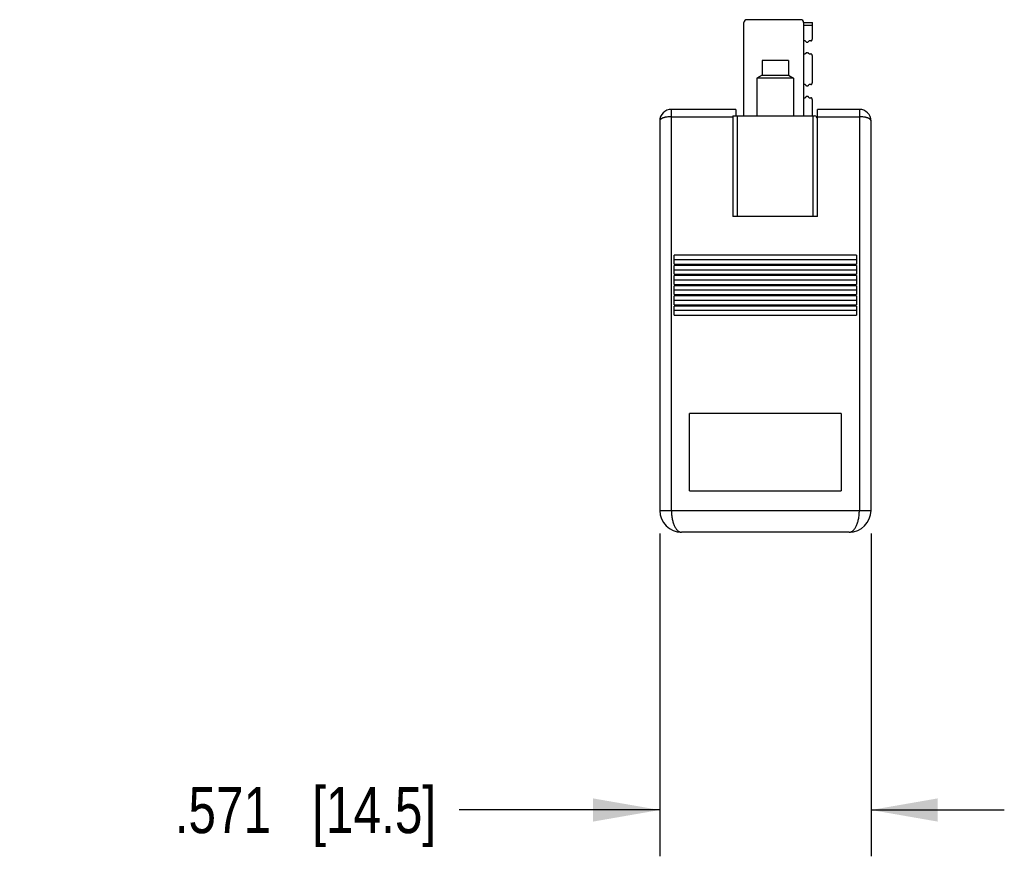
# Model space of a CAD drawing. Header units: inches. Extents: x 0.2 to 16.8, y 0.2 to 10.8.
# Tile 2 of 10: x 8.3 to 11, y 3 to 5.3. Entities that reach past the tile are written whole.
import ezdxf

# ---------------------------------------------------------------- set-up
doc = ezdxf.new("R2010")
doc.units = ezdxf.units.IN
doc.header["$LTSCALE"] = 0.935
doc.header["$MEASUREMENT"] = 0
doc.layers.get('0').update_dxf_attribs({"linetype": 'CONTINUOUS'})
doc.layers.add('DIMENSIONS', color=7, linetype='CONTINUOUS')
doc.styles.get("Standard").update_dxf_attribs({"font": 'txt', "width": 0.8})
doc.dimstyles.new('DIMSTYLE_1', dxfattribs={"dimtxt": 0.125, "dimasz": 0.18, "dimexe": 0.18, "dimexo": 0.0625, "dimgap": 0.09, "dimtad": 0, "dimtih": 1, "dimtoh": 1, "dimdec": 3, "dimzin": 4, "dimdsep": 46, "dimtxsty": 'STANDARD', "dimblk": '_FILLED', "dimblk1": '_FILLED', "dimblk2": '_FILLED', "dimcen": 0.09, "dimadec": 0, "dimazin": 0, "dimtp": 0.01, "dimtm": 0.01, "dimtfac": 1, "dimtdec": 3, "dimtofl": 0, "dimtmove": 0, "dimatfit": 3, "dimldrblk": '_FILLED', "dimfxl": 1, "dimtolj": 1, "dimtzin": 4, "dimarcsym": 0})

# ---------------------------------------------------------------- blocks, each defined once
blk = doc.blocks.new('_FILLED')
at = {"color": 0, "linetype": 'BYBLOCK'}
blk.add_solid([(0, 0), (-1, 0.174), (-1, -0.174)], dxfattribs=at)
blk = doc.blocks.new('*D2')
at = {"layer": 'DIMENSIONS', "color": 2, "linetype": 'CONTINUOUS'}
for p, q in [((10.0447, 3.8857), (10.0447, 3.0142)), ((10.6156, 3.8857), (10.6156, 3.0142)), ((10.0447, 3.1392), (9.5033, 3.1392)), ((10.6156, 3.1392), (10.9756, 3.1392))]:
    blk.add_line(p, q, dxfattribs=at)
at = {"layer": 'DIMENSIONS', "color": 2, "linetype": 'CONTINUOUS', "xscale": 0.18, "yscale": 0.18, "zscale": 0.18}
blk.add_blockref('_FILLED', (10.0447, 3.1392), dxfattribs=at)
at = {"layer": 'DIMENSIONS', "color": 2, "linetype": 'CONTINUOUS', "xscale": 0.18, "yscale": 0.18, "zscale": 0.18, "rotation": 180}
blk.add_blockref('_FILLED', (10.6156, 3.1392), dxfattribs=at)
at = {"layer": 'DIMENSIONS', "color": 2, "linetype": 'CONTINUOUS', "insert": (9.4408, 3.2017), "char_height": 0.125, "width": 1.125, "attachment_point": 3, "line_spacing_factor": 0.9}
blk.add_mtext('.571{\\Ftxt.shx;\\W1.000000;\\H0.125000; }[14.5]', dxfattribs=at)

msp = doc.modelspace()

# ---------------------------------------------------------------- linework, layer by layer
at = {"color": 7, "linetype": 'CONTINUOUS'}
for p, q in [((10.4256, 5.273), (10.28, 5.273)), ((10.2721, 5.0132), (10.2721, 5.2652)), ((10.4335, 5.2652), (10.4335, 5.0132)), ((10.4335, 5.2652), (10.4571, 5.2652)), ((10.4571, 5.2573), (10.4335, 5.2573)), ((10.4571, 5.2219), (10.4571, 5.2652)), ((10.4378, 5.216), (10.4335, 5.216)), ((10.4532, 5.216), (10.4482, 5.216)), ((10.3213, 5.1628), (10.3213, 5.1234)), ((10.3922, 5.1628), (10.3213, 5.1628)), ((10.3922, 5.1628), (10.3922, 5.1234)), ((10.4335, 5.1805), (10.4378, 5.1805)), ((10.4482, 5.1805), (10.4532, 5.1805)), ((10.4571, 5.1038), (10.4571, 5.1745)), ((10.3213, 5.1234), (10.3075, 5.1155)), ((10.3075, 5.1155), (10.3075, 5.0132)), ((10.4059, 5.1155), (10.3075, 5.1155)), ((10.3213, 5.1234), (10.3922, 5.1234)), ((10.3922, 5.1234), (10.4059, 5.1155)), ((10.4059, 5.1155), (10.4059, 5.0132)), ((10.4378, 5.0978), (10.4335, 5.0978)), ((10.4532, 5.0978), (10.4482, 5.0978)), ((10.4335, 5.0624), (10.4378, 5.0624)), ((10.4482, 5.0624), (10.4532, 5.0624)), ((10.4571, 5.0132), (10.4571, 5.0564)), ((10.0762, 3.9482), (10.0762, 5.0309)), ((10.2504, 5.0309), (10.0762, 5.0309)), ((10.2504, 5.0309), (10.2504, 5.0132)), ((10.4709, 4.7415), (10.4709, 5.0309)), ((10.5841, 5.0309), (10.4709, 5.0309)), ((10.5841, 5.0309), (10.5841, 3.9482)), ((10.0762, 5.0112), (10.2426, 5.0112)), ((10.2426, 5.0132), (10.2426, 4.7415)), ((10.2426, 5.0132), (10.463, 5.0132)), ((10.2544, 5.0132), (10.2544, 4.7415)), ((10.4591, 4.7415), (10.4591, 5.0132)), ((10.4709, 5.0112), (10.5841, 5.0112)), ((10.0447, 4.9994), (10.0447, 3.9482)), ((10.6156, 3.9482), (10.6156, 4.9994)), ((10.4709, 4.7415), (10.2426, 4.7415)), ((10.0841, 4.6134), (10.0841, 4.6374)), ((10.5762, 4.6374), (10.0841, 4.6374)), ((10.5762, 4.6374), (10.5762, 4.6134)), ((10.0841, 4.6254), (10.5762, 4.6254)), ((10.0841, 4.6134), (10.5762, 4.6134)), ((10.0841, 4.5859), (10.0841, 4.6098)), ((10.5762, 4.6098), (10.0841, 4.6098)), ((10.5762, 4.6098), (10.5762, 4.5859)), ((10.0841, 4.5978), (10.5762, 4.5978)), ((10.0841, 4.5859), (10.5762, 4.5859)), ((10.0841, 4.5583), (10.0841, 4.5823)), ((10.5762, 4.5823), (10.0841, 4.5823)), ((10.5762, 4.5823), (10.5762, 4.5583)), ((10.0841, 4.5703), (10.5762, 4.5703)), ((10.0841, 4.5583), (10.5762, 4.5583)), ((10.0841, 4.5307), (10.0841, 4.5547)), ((10.5762, 4.5547), (10.0841, 4.5547)), ((10.5762, 4.5547), (10.5762, 4.5307)), ((10.5762, 4.5427), (10.0841, 4.5427)), ((10.0841, 4.5307), (10.5762, 4.5307)), ((10.0841, 4.5032), (10.0841, 4.5271)), ((10.5762, 4.5271), (10.0841, 4.5271)), ((10.5762, 4.5271), (10.5762, 4.5032)), ((10.5762, 4.5152), (10.0841, 4.5152)), ((10.0841, 4.5032), (10.5762, 4.5032)), ((10.0841, 4.4756), (10.0841, 4.4996)), ((10.5762, 4.4996), (10.0841, 4.4996)), ((10.5762, 4.4996), (10.5762, 4.4756)), ((10.5762, 4.4876), (10.0841, 4.4876)), ((10.0841, 4.4756), (10.5762, 4.4756)), ((10.5349, 4.21), (10.1254, 4.21)), ((10.1254, 4.0014), (10.1254, 4.21)), ((10.5349, 4.21), (10.5349, 4.0014)), ((10.1254, 4.0014), (10.5349, 4.0014)), ((10.0447, 3.9482), (10.6156, 3.9482)), ((10.5565, 3.8892), (10.1038, 3.8892))]:
    msp.add_line(p, q, dxfattribs=at)
for centre, radius, start, end in [((10.28, 5.2652), 0.00787, 90, 180), ((10.4256, 5.2652), 0.00787, 0, 90), ((10.0762, 4.9994), 0.0315, 90, 180), ((10.5841, 4.9994), 0.0315, 0, 90), ((10.463, 5.0053), 0.00787, 0, 90), ((10.1038, 3.9482), 0.0591, 180, 270), ((10.5565, 3.9482), 0.0591, 270, 360)]:
    msp.add_arc(centre, radius, start, end, dxfattribs=at)
for points, knots in [([(10.4378, 5.216), (10.4381, 5.2155), (10.4386, 5.2149), (10.4394, 5.2141), (10.44, 5.2135), (10.4407, 5.2131), (10.4414, 5.2127), (10.4422, 5.2125), (10.443, 5.2124), (10.4439, 5.2125), (10.4446, 5.2127), (10.4454, 5.2131), (10.4461, 5.2135), (10.4467, 5.2141), (10.4474, 5.2149), (10.4479, 5.2155), (10.4482, 5.216)], [0, 0, 0, 0, 0.124758, 0.187241, 0.249725, 0.312217, 0.374864, 0.437382, 0.5, 0.56262, 0.625137, 0.687783, 0.750275, 0.812759, 0.875242, 1, 1, 1, 1]), ([(10.4532, 5.216), (10.4535, 5.216), (10.4542, 5.2161), (10.455, 5.2166), (10.4557, 5.2173), (10.4562, 5.2182), (10.4566, 5.2191), (10.4569, 5.22), (10.4571, 5.221), (10.4571, 5.2216), (10.4571, 5.2219)], [0, 0, 0, 0, 0.124905, 0.249902, 0.374913, 0.499929, 0.624927, 0.749915, 0.875016, 1, 1, 1, 1]), ([(10.4482, 5.1805), (10.4479, 5.181), (10.4474, 5.1816), (10.4467, 5.1824), (10.4461, 5.1829), (10.4454, 5.1834), (10.4446, 5.1837), (10.4439, 5.184), (10.443, 5.1841), (10.4422, 5.184), (10.4414, 5.1837), (10.4407, 5.1834), (10.44, 5.1829), (10.4394, 5.1824), (10.4386, 5.1816), (10.4381, 5.181), (10.4378, 5.1805)], [0, 0, 0, 0, 0.124758, 0.187241, 0.249725, 0.312217, 0.374863, 0.43738, 0.5, 0.562618, 0.625136, 0.687783, 0.750275, 0.812759, 0.875242, 1, 1, 1, 1]), ([(10.4571, 5.1745), (10.4571, 5.1749), (10.4571, 5.1755), (10.4569, 5.1765), (10.4566, 5.1774), (10.4562, 5.1783), (10.4557, 5.1791), (10.455, 5.1798), (10.4542, 5.1804), (10.4535, 5.1805), (10.4532, 5.1805)], [0, 0, 0, 0, 0.124984, 0.250085, 0.375073, 0.500072, 0.625087, 0.750098, 0.875095, 1, 1, 1, 1]), ([(10.4378, 5.0978), (10.4381, 5.0974), (10.4386, 5.0967), (10.4394, 5.096), (10.44, 5.0954), (10.4407, 5.095), (10.4414, 5.0946), (10.4422, 5.0944), (10.443, 5.0943), (10.4439, 5.0944), (10.4446, 5.0946), (10.4454, 5.095), (10.4461, 5.0954), (10.4467, 5.096), (10.4474, 5.0967), (10.4479, 5.0974), (10.4482, 5.0978)], [0, 0, 0, 0, 0.124758, 0.187241, 0.249725, 0.312217, 0.374864, 0.437382, 0.5, 0.56262, 0.625137, 0.687783, 0.750275, 0.812759, 0.875242, 1, 1, 1, 1]), ([(10.4532, 5.0978), (10.4535, 5.0978), (10.4542, 5.098), (10.455, 5.0985), (10.4557, 5.0992), (10.4562, 5.1001), (10.4566, 5.101), (10.4569, 5.1019), (10.4571, 5.1029), (10.4571, 5.1035), (10.4571, 5.1038)], [0, 0, 0, 0, 0.124905, 0.249902, 0.374913, 0.499929, 0.624927, 0.749915, 0.875016, 1, 1, 1, 1]), ([(10.4482, 5.0624), (10.4479, 5.0629), (10.4474, 5.0635), (10.4467, 5.0643), (10.4461, 5.0648), (10.4454, 5.0653), (10.4446, 5.0656), (10.4439, 5.0659), (10.443, 5.066), (10.4422, 5.0659), (10.4414, 5.0656), (10.4407, 5.0653), (10.44, 5.0648), (10.4394, 5.0643), (10.4386, 5.0635), (10.4381, 5.0629), (10.4378, 5.0624)], [0, 0, 0, 0, 0.124758, 0.187241, 0.249725, 0.312217, 0.374863, 0.43738, 0.5, 0.562618, 0.625136, 0.687783, 0.750275, 0.812759, 0.875242, 1, 1, 1, 1]), ([(10.4571, 5.0564), (10.4571, 5.0567), (10.4571, 5.0574), (10.4569, 5.0584), (10.4566, 5.0593), (10.4562, 5.0602), (10.4557, 5.061), (10.455, 5.0617), (10.4542, 5.0623), (10.4535, 5.0624), (10.4532, 5.0624)], [0, 0, 0, 0, 0.124984, 0.250085, 0.375073, 0.500072, 0.625087, 0.750098, 0.875095, 1, 1, 1, 1]), ([(10.0762, 5.0112), (10.0752, 5.0112), (10.073, 5.0112), (10.0689, 5.0109), (10.0649, 5.0105), (10.061, 5.0098), (10.0584, 5.0092), (10.0559, 5.0085), (10.0536, 5.0077), (10.0516, 5.0068), (10.0498, 5.0059), (10.0483, 5.0049), (10.047, 5.0039), (10.046, 5.0028), (10.0454, 5.0019), (10.045, 5.0011), (10.0449, 5.0006), (10.0447, 5), (10.0447, 4.9996), (10.0447, 4.9994)], [0, 0, 0, 0, 0.089114, 0.177498, 0.347918, 0.428417, 0.504888, 0.576823, 0.643772, 0.705424, 0.761659, 0.812458, 0.857978, 0.898568, 0.934845, 0.951751, 0.968089, 0.984089, 1, 1, 1, 1]), ([(10.6156, 4.9994), (10.6156, 4.9996), (10.6156, 5), (10.6155, 5.0006), (10.6153, 5.0011), (10.6149, 5.0019), (10.6143, 5.0028), (10.6133, 5.0039), (10.612, 5.0049), (10.6105, 5.0059), (10.6087, 5.0068), (10.6067, 5.0077), (10.6044, 5.0085), (10.6019, 5.0092), (10.5993, 5.0098), (10.5954, 5.0105), (10.5914, 5.0109), (10.5873, 5.0112), (10.5852, 5.0112), (10.5841, 5.0112)], [0, 0, 0, 0, 0.015911, 0.031911, 0.048249, 0.065156, 0.101433, 0.142023, 0.187543, 0.238342, 0.294577, 0.356229, 0.423178, 0.495113, 0.571584, 0.652083, 0.822502, 0.910887, 1, 1, 1, 1]), ([(10.0762, 3.9482), (10.0762, 3.9462), (10.0763, 3.9422), (10.0767, 3.9362), (10.0775, 3.9303), (10.0784, 3.9247), (10.0797, 3.9194), (10.0811, 3.9144), (10.0828, 3.9097), (10.0847, 3.9055), (10.0867, 3.9018), (10.0889, 3.8985), (10.0912, 3.8956), (10.0935, 3.8933), (10.096, 3.8915), (10.0982, 3.8904), (10.0999, 3.8897), (10.1012, 3.8894), (10.1025, 3.8892), (10.1033, 3.8892), (10.1038, 3.8892)], [0, 0, 0, 0, 0.086637, 0.17244, 0.256408, 0.337782, 0.415895, 0.490179, 0.560201, 0.625679, 0.686466, 0.74255, 0.794067, 0.841323, 0.884767, 0.925002, 0.944197, 0.962974, 0.981512, 1, 1, 1, 1]), ([(10.5565, 3.8892), (10.557, 3.8892), (10.5578, 3.8892), (10.5591, 3.8894), (10.5604, 3.8897), (10.5621, 3.8904), (10.5643, 3.8915), (10.5668, 3.8933), (10.5692, 3.8956), (10.5714, 3.8985), (10.5736, 3.9018), (10.5756, 3.9055), (10.5775, 3.9097), (10.5792, 3.9144), (10.5806, 3.9194), (10.5819, 3.9247), (10.5828, 3.9303), (10.5836, 3.9362), (10.584, 3.9422), (10.5841, 3.9462), (10.5841, 3.9482)], [0, 0, 0, 0, 0.018488, 0.037026, 0.055803, 0.074998, 0.115233, 0.158677, 0.205933, 0.25745, 0.313534, 0.374321, 0.439798, 0.509821, 0.584105, 0.662218, 0.743592, 0.82756, 0.913363, 1, 1, 1, 1])]:
    msp.add_open_spline(points, degree=3, knots=knots, dxfattribs=at)

# ---------------------------------------------------------------- dimensions: what is measured, and where the dimension line sits
at = {"layer": 'DIMENSIONS', "color": 2, "linetype": 'CONTINUOUS'}
dim = msp.add_linear_dim(base=(10.6156, 3.1392), p1=(10.0447, 3.8857), p2=(10.6156, 3.8857), dimstyle='DIMSTYLE_1', dxfattribs=at)
dim.commit()
dim.dimension.update_dxf_attribs({"geometry": '*D2', "text_midpoint": (8.6283, 3.1392), "dimtype": 160})

doc.saveas('drawing.dxf')
